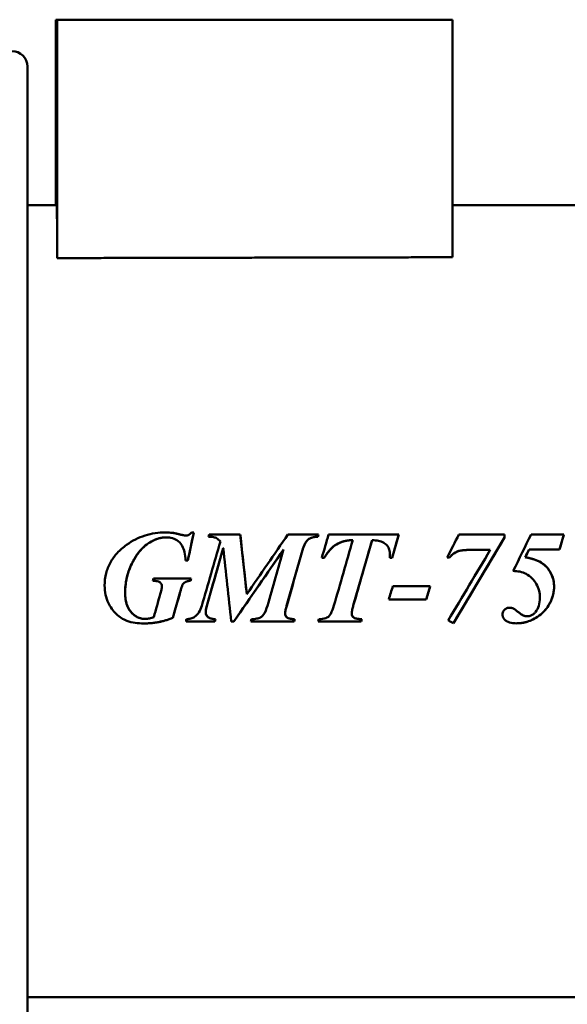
# Model space of a CAD drawing. Header units: millimetres. Extents: x 1558 to 2260, y 926 to 1774.
# Tile 3 of 4: x 1894 to 2070, y 1323 to 1640. Entities that reach past the tile are written whole.
import ezdxf

# ---------------------------------------------------------------- set-up
doc = ezdxf.new("R2010")
doc.units = ezdxf.units.MM
doc.header["$LTSCALE"] = 9.090909
doc.layers.add('Widoczne (ISO)', color=7, linetype='Continuous', lineweight=50)

msp = doc.modelspace()

# ---------------------------------------------------------------- linework, layer by layer
at = {"layer": 'Widoczne (ISO)'}
for p, q in [((1905.97, 1640.01), (1905.97, 1580.3)), ((1905.97, 1640.01), (1906.41, 1640.01)), ((1906.41, 1640.01), (1906.41, 1563.31)), ((1906.41, 1640.01), (1912.47, 1640.01)), ((1912.47, 1640.01), (2027.39, 1640.01)), ((2027.39, 1640.01), (2033.41, 1640.01)), ((2033.41, 1640.01), (2033.41, 1563.56)), ((1896.84, 970.9), (1896.84, 1624.9)), ((1906.19, 1580.3), (1896.84, 1580.3)), ((2260.34, 1580.3), (2033.41, 1580.3)), ((1906.41, 1563.31), (1912.47, 1563.31)), ((2027.39, 1563.56), (2033.41, 1563.56)), ((1941.37, 1473.42), (1941.37, 1473.42)), ((1943.45, 1474.9), (1943.45, 1474.9)), ((1947.82, 1474.01), (1947.82, 1474.01)), ((1950.29, 1475.02), (1948.37, 1466.03)), ((1949.54, 1475.02), (1950.29, 1475.02)), ((1955.23, 1474.38), (1965.23, 1474.38)), ((1965.23, 1474.38), (1967.31, 1455.14)), ((1980.56, 1474.38), (1990.37, 1474.38)), ((1990.37, 1474.38), (1990.12, 1473.62)), ((1990.12, 1473.62), (1990.12, 1473.62)), ((1993.64, 1474.38), (2016.15, 1474.38)), ((2016.15, 1474.38), (2014.02, 1466.83)), ((2050.19, 1473.44), (2033.74, 1445.81)), ((2035.5, 1474.38), (2050.19, 1474.38)), ((2050.19, 1474.38), (2050.19, 1473.44)), ((2050.19, 1473.44), (2050.19, 1473.44)), ((2058.68, 1474.38), (2069.25, 1474.38)), ((2069.24, 1474.38), (2067.87, 1469.57)), ((1959.78, 1470.01), (1954.45, 1451.39)), ((1959.79, 1470.01), (1959.78, 1470.01)), ((2001.37, 1472.57), (2001.37, 1472.57)), ((2007.59, 1472.57), (2001.56, 1451.48)), ((2007.6, 1472.57), (2007.59, 1472.57)), ((1979.16, 1469.55), (1963.19, 1446.38)), ((1979.16, 1469.55), (1979.16, 1469.55)), ((1985.25, 1469.32), (1980.14, 1451.39)), ((1992.23, 1466.83), (1991.43, 1466.83)), ((2014.03, 1466.83), (2013.3, 1466.83)), ((2032.51, 1466.94), (2031.73, 1466.94)), ((2045.57, 1469.39), (2038.82, 1469.39)), ((2038.82, 1469.39), (2038.82, 1469.39)), ((2058.04, 1469.57), (2056.8, 1467.03)), ((2056.81, 1467.03), (2056.8, 1467.03)), ((2058.04, 1469.57), (2058.04, 1469.57)), ((2067.88, 1469.57), (2058.04, 1469.57)), ((1948.37, 1466.03), (1947.64, 1466.03)), ((1937.37, 1460.22), (1949.43, 1460.22)), ((1949.42, 1460.22), (1949.22, 1459.46)), ((1949.22, 1459.46), (1949.22, 1459.46)), ((2014.28, 1457.79), (2026.27, 1457.79)), ((2026.26, 1457.79), (2025, 1453.49)), ((1945.94, 1455.89), (1943.52, 1447.54)), ((1945.95, 1455.89), (1945.94, 1455.89)), ((1967.32, 1455.14), (1967.31, 1455.14)), ((1954.46, 1451.39), (1954.45, 1451.39)), ((2025.01, 1453.49), (2012.93, 1453.49)), ((2053.06, 1450.54), (2053.05, 1450.54)), ((2057.45, 1448.05), (2057.44, 1448.05)), ((1934.72, 1447.18), (1934.71, 1447.18)), ((1943.53, 1447.54), (1943.52, 1447.54)), ((1957.07, 1446.38), (1947.8, 1446.38)), ((1957.27, 1447.13), (1957.06, 1446.38)), ((1957.28, 1447.13), (1957.27, 1447.13)), ((1963.2, 1446.38), (1962.35, 1446.38)), ((1982.51, 1446.38), (1968.58, 1446.38)), ((1982.71, 1447.13), (1982.5, 1446.38)), ((1982.71, 1447.13), (1982.71, 1447.13)), ((2004.1, 1446.38), (1990.22, 1446.38)), ((2004.28, 1447.13), (2004.09, 1446.38)), ((2004.29, 1447.13), (2004.28, 1447.13)), ((2260.34, 1325.5), (1896.84, 1325.5))]:
    msp.add_line(p, q, dxfattribs=at)
msp.add_arc((1891.84, 1624.9), 5, 0, 90, dxfattribs=at)
for centre, major_axis, ratio, start_param, end_param in [((1906.19, 1452.9), (0, -127.4), 0.003806, 2.672579, 3.141593), ((1945.09, 1452.9), (-27.23, -127.4), 0.003639, 1.674794, 1.746062), ((1947.6, 1452.9), (-42.47, -127.4), 0.003425, 1.735314, 1.741323), ((1967.08, 1452.9), (13.79, -127.4), 0.003762, 1.587957, 1.739774), ((1965.29, 1452.9), (-87.71, -127.4), 0.002582, 1.590142, 1.741959), ((1982.73, 1452.9), (-42.47, -127.4), 0.003425, 1.735314, 1.741323), ((1986.85, 1452.9), (-37.45, -127.4), 0.003503, 1.681367, 1.741211), ((2009.62, 1452.9), (-35.9, -127.4), 0.003526, 1.68133, 1.741175), ((2024.12, 1452.9), (-64.68, -127.4), 0.003026, 1.682776, 1.741717), ((2037.49, 1452.9), (-75.83, -127.4), 0.00281, 1.516747, 1.73439), ((2049.71, 1452.9), (0, -127.4), 0.003806, 1.732717, 1.740181), ((2047.73, 1452.9), (-62.09, -127.4), 0.003075, 1.648832, 1.74168), ((2062.63, 1452.9), (-36.4, -127.4), 0.003518, 1.703047, 1.741186), ((1952.79, 1452.9), (-37.02, -127.4), 0.003509, 1.559935, 1.723012), ((1954.41, 1452.9), (-36.47, -127.4), 0.003517, 1.559922, 1.70649), ((1961.16, 1452.9), (13.81, -127.4), 0.003761, 1.519162, 1.705076), ((1995.26, 1452.9), (-36.52, -127.4), 0.003517, 1.560821, 1.726815), ((2001.49, 1452.9), (-36.48, -127.4), 0.003517, 1.560641, 1.726814), ((1967.21, 1452.9), (-87.79, -127.4), 0.00258, 1.521348, 1.703638), ((1973.9, 1452.9), (-36.58, -127.4), 0.003516, 1.559925, 1.70287), ((1980.1, 1452.9), (-36.24, -127.4), 0.003521, 1.559917, 1.701051), ((2035.28, 1452.9), (-75.8, -127.4), 0.002811, 1.524119, 1.702265), ((2049.45, 1452.9), (-61.98, -127.4), 0.003077, 1.68346, 1.703539), ((1934.89, 1452.9), (-34.75, -127.4), 0.003542, 1.623289, 1.629223), ((1946.95, 1452.9), (-34.75, -127.4), 0.003542, 1.623289, 1.629223), ((2012.26, 1452.9), (-39.98, -127.4), 0.003464, 1.576522, 1.610289), ((2024.35, 1452.9), (-37.27, -127.4), 0.003506, 1.576461, 1.610227), ((1938.39, 1452.9), (-36.18, -127.4), 0.003522, 1.531534, 1.589723), ((1944.6, 1452.9), (-37, -127.4), 0.00351, 1.529757, 1.59531), ((1948.9, 1452.9), (-30.89, -127.4), 0.003594, 1.520441, 1.526374), ((1958.36, 1452.9), (-34.75, -127.4), 0.003542, 1.520536, 1.526468), ((1970.07, 1452.9), (-38.61, -127.4), 0.003486, 1.520626, 1.526558), ((1983.8, 1452.9), (-34.75, -127.4), 0.003542, 1.520536, 1.526468), ((1991.91, 1452.9), (-42.47, -127.4), 0.003425, 1.520711, 1.526644), ((2005.2, 1452.9), (-30.89, -127.4), 0.003594, 1.520441, 1.526374), ((2020.81, 1452.9), (223.73, -127.4), 0.000932, 1.513438, 1.52081)]:
    msp.add_ellipse(centre, major_axis=major_axis, ratio=ratio, start_param=start_param, end_param=end_param, dxfattribs=at)
msp.add_rational_spline([(1912.47, 1563.31), (1969.86, 1563.44), (2027.39, 1563.56)], [1, 0.999998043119, 1], degree=2, dxfattribs=at)
for points, degree, knots in [([(1941.37, 1473.42), (1940.63, 1473.42), (1939.89, 1473.32), (1938.45, 1472.95), (1937.75, 1472.67), (1935.98, 1471.78), (1934.51, 1470.82), (1931.48, 1467.35), (1930.4, 1465.12), (1929.35, 1462.62), (1928.95, 1461.35), (1928.37, 1458.59), (1928.22, 1457.14), (1928.22, 1455.66)], 3, [0, 0, 0, 0, 0.223394, 0.223394, 0.448955, 0.448955, 0.816767, 0.816767, 1.2722, 1.2722, 1.718192, 1.718192, 2.206635, 2.206635, 2.206635, 2.206635]), ([(1928.68, 1471.04), (1930.49, 1472.35), (1932.47, 1473.36), (1936.75, 1474.71), (1938.95, 1475.02), (1941.19, 1475.02)], 3, [0, 0, 0, 0, 0.675272, 0.675272, 1.34722, 1.34722, 1.34722, 1.34722]), ([(1941.19, 1475.02), (1941.58, 1475.02), (1941.97, 1475.01), (1942.36, 1474.99), (1942.72, 1474.97), (1943.09, 1474.94), (1943.45, 1474.9)], 3, [0, 0, 0, 0, 0.1171471, 0.1171471, 0.1171471, 0.226617, 0.226617, 0.226617, 0.226617]), ([(1947.64, 1466.03), (1947.61, 1466.9), (1947.51, 1467.81), (1947.16, 1469.37), (1946.92, 1470.07), (1946.37, 1471.07), (1945.99, 1471.67), (1944.74, 1472.65), (1944.14, 1472.94), (1942.8, 1473.34), (1942.08, 1473.42), (1941.37, 1473.42)], 3, [0, 0, 0, 0, 0.2645047, 0.2645047, 0.4830329, 0.4830329, 0.6079425, 0.6079425, 0.7027028, 0.7027028, 0.8015219, 0.8015219, 0.8015219, 0.8015219]), ([(1943.45, 1474.9), (1943.83, 1474.85), (1944.37, 1474.73), (1945.25, 1474.52), (1945.71, 1474.41), (1946.13, 1474.31)], 3, [0, 0, 0, 0, 0.1150465, 0.1150465, 0.2207417, 0.2207417, 0.2207417, 0.2207417]), ([(1946.13, 1474.31), (1946.41, 1474.24), (1946.71, 1474.17), (1947.3, 1474.06), (1947.61, 1474.01), (1947.82, 1474.01)], 3, [0, 0, 0, 0, 0.0861582, 0.0861582, 0.1805319, 0.1805319, 0.1805319, 0.1805319]), ([(1947.82, 1474.01), (1948.04, 1474.01), (1948.25, 1474.05), (1948.45, 1474.13), (1948.65, 1474.21), (1948.83, 1474.33), (1949, 1474.47), (1949.2, 1474.63), (1949.38, 1474.82), (1949.54, 1475.02)], 3, [0, 0, 0, 0, 0.0648955, 0.0648955, 0.0648955, 0.1306383, 0.1306383, 0.1306383, 0.2073353, 0.2073353, 0.2073353, 0.2073353]), ([(1958.85, 1472.09), (1958.48, 1472.5), (1958.06, 1472.89), (1957.37, 1473.32), (1957.1, 1473.43), (1956.13, 1473.6), (1955.51, 1473.62), (1954.98, 1473.62)], 3, [0, 0, 0, 0, 0.1680557, 0.1680557, 0.2785724, 0.2785724, 0.4053035, 0.4053035, 0.4053035, 0.4053035]), ([(1990.12, 1473.62), (1989.56, 1473.62), (1988.99, 1473.57), (1988.04, 1473.33), (1987.64, 1473.16), (1987.01, 1472.74), (1986.7, 1472.47), (1985.89, 1471.22), (1985.52, 1470.26), (1985.25, 1469.32)], 3, [0, 0, 0, 0, 0.1664501, 0.1664501, 0.2951345, 0.2951345, 0.3948976, 0.3948976, 0.5387656, 0.5387656, 0.5387656, 0.5387656]), ([(1921.63, 1457.95), (1921.63, 1459.28), (1921.78, 1460.59), (1922.42, 1463.1), (1922.87, 1464.26), (1924.09, 1466.45), (1924.83, 1467.45), (1926.58, 1469.36), (1927.59, 1470.25), (1928.68, 1471.04)], 3, [0, 0, 0, 0, 0.398937, 0.398937, 0.77694, 0.77694, 1.153313, 1.153313, 1.557084, 1.557084, 1.557084, 1.557084]), ([(2001.37, 1472.57), (2000.41, 1472.53), (1999.44, 1472.41), (1997.69, 1471.95), (1996.9, 1471.63), (1995.71, 1470.92), (1994.96, 1470.41), (1993.38, 1468.65), (1992.76, 1467.75), (1992.23, 1466.83)], 3, [0, 0, 0, 0, 0.2892878, 0.2892878, 0.5448507, 0.5448507, 0.7062275, 0.7062275, 0.83719, 0.83719, 0.83719, 0.83719]), ([(2013.34, 1467.88), (2013.34, 1468.43), (2013.28, 1468.98), (2012.96, 1469.98), (2012.74, 1470.41), (2012.02, 1471.3), (2011.57, 1471.58), (2010.79, 1472), (2010.24, 1472.18), (2009.02, 1472.45), (2008.29, 1472.53), (2007.6, 1472.57)], 3, [0, 0, 0, 0, 0.166053, 0.166053, 0.315529, 0.315529, 0.51079, 0.51079, 0.834395, 0.834395, 1.242351, 1.242351, 1.242351, 1.242351]), ([(2013.3, 1466.83), (2013.31, 1467.01), (2013.32, 1467.2), (2013.33, 1467.39), (2013.34, 1467.55), (2013.34, 1467.72), (2013.34, 1467.88)], 3, [0, 0, 0, 0, 0.0561457, 0.0561457, 0.0561457, 0.1054724, 0.1054724, 0.1054724, 0.1054724]), ([(2038.82, 1469.39), (2037.68, 1469.39), (2036.47, 1469.32), (2035.12, 1468.97), (2034.55, 1468.78), (2033.37, 1467.92), (2032.91, 1467.45), (2032.51, 1466.94)], 3, [0, 0, 0, 0, 0.3443972, 0.3443972, 0.4878331, 0.4878331, 0.6022655, 0.6022655, 0.6022655, 0.6022655]), ([(2056.81, 1467.03), (2058.35, 1466.78), (2059.96, 1466.36), (2062.07, 1465.28), (2063.02, 1464.69), (2064.54, 1462.89), (2065.13, 1461.95), (2065.92, 1459.81), (2066.1, 1458.72), (2066.1, 1457.61)], 3, [0, 0, 0, 0, 0.470529, 0.470529, 0.711964, 0.711964, 0.874359, 0.874359, 1.029143, 1.029143, 1.029143, 1.029143]), ([(2057.08, 1461.73), (2056.46, 1462.06), (2055.78, 1462.27), (2054.39, 1462.55), (2053.67, 1462.62), (2052.96, 1462.64)], 3, [0, 0, 0, 0, 0.2118335, 0.2118335, 0.424089, 0.424089, 0.424089, 0.424089]), ([(2061.54, 1453.93), (2061.54, 1454.73), (2061.45, 1455.51), (2061.05, 1457.05), (2060.75, 1457.78), (2060.06, 1459.02), (2059.6, 1459.7), (2058.39, 1460.9), (2057.77, 1461.36), (2057.08, 1461.73)], 3, [0, 0, 0, 0, 0.23997, 0.23997, 0.4772875, 0.4772875, 0.668061, 0.668061, 0.8279119, 0.8279119, 0.8279119, 0.8279119]), ([(1934.19, 1445.74), (1932.37, 1445.74), (1930.51, 1445.97), (1927.52, 1447.11), (1926.41, 1447.79), (1924.26, 1449.83), (1923.42, 1451.14), (1922.46, 1453.1), (1922.15, 1454.02), (1921.73, 1455.95), (1921.63, 1456.95), (1921.63, 1457.95)], 3, [0, 0, 0, 0, 0.547818, 0.547818, 0.95851, 0.95851, 1.440856, 1.440856, 1.824759, 1.824759, 2.223534, 2.223534, 2.223534, 2.223534]), ([(1940.07, 1457.63), (1940.07, 1457.81), (1940.05, 1457.98), (1939.94, 1458.31), (1939.85, 1458.47), (1939.62, 1458.77), (1939.47, 1458.9), (1939.12, 1459.16), (1938.82, 1459.26), (1938.1, 1459.43), (1937.61, 1459.46), (1937.17, 1459.46)], 3, [0, 0, 0, 0, 0.0530835, 0.0530835, 0.105462, 0.105462, 0.1684575, 0.1684575, 0.3035283, 0.3035283, 0.5063119, 0.5063119, 0.5063119, 0.5063119]), ([(1939.52, 1455.18), (1939.65, 1455.61), (1939.78, 1456.09), (1939.99, 1456.95), (1940.07, 1457.37), (1940.07, 1457.63)], 3, [0, 0, 0, 0, 0.1343148, 0.1343148, 0.2664502, 0.2664502, 0.2664502, 0.2664502]), ([(1946.59, 1458), (1946.49, 1457.8), (1946.36, 1457.39), (1946.14, 1456.62), (1946.04, 1456.25), (1945.95, 1455.89)], 3, [0, 0, 0, 0, 0.0675122, 0.0675122, 0.1231897, 0.1231897, 0.1231897, 0.1231897]), ([(1949.22, 1459.46), (1948.7, 1459.43), (1948.18, 1459.34), (1947.55, 1459.05), (1947.31, 1458.92), (1946.88, 1458.48), (1946.72, 1458.25), (1946.59, 1458)], 3, [0, 0, 0, 0, 0.1581435, 0.1581435, 0.2332859, 0.2332859, 0.2974987, 0.2974987, 0.2974987, 0.2974987]), ([(2066.1, 1457.61), (2066.1, 1456.79), (2066.01, 1455.99), (2065.64, 1454.37), (2065.36, 1453.59), (2064.47, 1451.7), (2063.65, 1450.35), (2060.98, 1447.86), (2059.52, 1447.08), (2056.99, 1446.07), (2055.52, 1445.78), (2053.99, 1445.78)], 3, [0, 0, 0, 0, 0.244842, 0.244842, 0.496399, 0.496399, 0.870983, 0.870983, 1.252152, 1.252152, 1.733883, 1.733883, 1.733883, 1.733883]), ([(2066.09, 1457.61), (2066.09, 1454.63), (2062.89, 1449.08), (2057.17, 1445.78), (2053.99, 1445.78)], 2, [0, 0, 0, 1, 2, 2.998695, 2.998695, 2.998695]), ([(1928.22, 1455.66), (1928.22, 1454.81), (1928.29, 1453.94), (1928.58, 1452.38), (1928.79, 1451.66), (1929.6, 1449.93), (1930.22, 1449.26), (1931.31, 1448.26), (1931.93, 1447.85), (1933.29, 1447.3), (1933.99, 1447.18), (1934.72, 1447.18)], 3, [0, 0, 0, 0, 0.256021, 0.256021, 0.478478, 0.478478, 0.829696, 0.829696, 1.182622, 1.182622, 1.52659, 1.52659, 1.52659, 1.52659]), ([(1950.55, 1447.84), (1951.09, 1448.23), (1951.54, 1448.72), (1951.9, 1449.29), (1952.32, 1449.93), (1952.62, 1450.65), (1952.84, 1451.39)], 3, [0, 0, 0, 0, 0.2011483, 0.2011483, 0.2011483, 0.431291, 0.431291, 0.431291, 0.431291]), ([(1954.46, 1451.39), (1954.37, 1451.08), (1954.28, 1450.76), (1954.16, 1450.14), (1954.12, 1449.81), (1954.12, 1449.49)], 3, [0, 0, 0, 0, 0.0959779, 0.0959779, 0.1913281, 0.1913281, 0.1913281, 0.1913281]), ([(1968.8, 1447.13), (1969.38, 1447.13), (1969.99, 1447.17), (1970.99, 1447.39), (1971.43, 1447.53), (1972.12, 1447.94), (1972.41, 1448.18), (1973.26, 1449.34), (1973.66, 1450.38), (1973.95, 1451.39)], 3, [0, 0, 0, 0, 0.1737914, 0.1737914, 0.3072171, 0.3072171, 0.4131713, 0.4131713, 0.6063459, 0.6063459, 0.6063459, 0.6063459]), ([(1980.15, 1451.39), (1980.03, 1450.97), (1979.91, 1450.53), (1979.72, 1449.69), (1979.65, 1449.24), (1979.65, 1448.87)], 3, [0, 0, 0, 0, 0.1295442, 0.1295442, 0.2578755, 0.2578755, 0.2578755, 0.2578755]), ([(1990.47, 1447.13), (1991.28, 1447.13), (1992.09, 1447.22), (1993.25, 1447.66), (1993.53, 1447.89), (1993.91, 1448.25), (1994.12, 1448.55), (1994.73, 1449.59), (1995.07, 1450.58), (1995.34, 1451.5)], 3, [0, 0, 0, 0, 0.243042, 0.243042, 0.419914, 0.419914, 0.719815, 0.719815, 1.498398, 1.498398, 1.498398, 1.498398]), ([(2001.56, 1451.48), (2001.44, 1451.07), (2001.33, 1450.63), (2001.14, 1449.77), (2001.06, 1449.28), (2001.06, 1448.89)], 3, [0, 0, 0, 0, 0.1282824, 0.1282824, 0.2648948, 0.2648948, 0.2648948, 0.2648948]), ([(2060.1, 1449.42), (2060.59, 1450.02), (2060.95, 1450.69), (2061.18, 1451.42), (2061.44, 1452.23), (2061.54, 1453.08), (2061.54, 1453.93)], 3, [0, 0, 0, 0, 0.2317489, 0.2317489, 0.2317489, 0.4858266, 0.4858266, 0.4858266, 0.4858266]), ([(1947.99, 1447.13), (1948.43, 1447.15), (1948.89, 1447.2), (1949.76, 1447.41), (1950.19, 1447.58), (1950.55, 1447.84)], 3, [0, 0, 0, 0, 0.1341113, 0.1341113, 0.2676565, 0.2676565, 0.2676565, 0.2676565]), ([(1954.12, 1449.49), (1954.12, 1449.27), (1954.14, 1449.06), (1954.25, 1448.65), (1954.33, 1448.47), (1954.59, 1448.05), (1954.77, 1447.89), (1955.04, 1447.66), (1955.26, 1447.54), (1956.01, 1447.24), (1956.64, 1447.16), (1957.28, 1447.13)], 3, [0, 0, 0, 0, 0.0646832, 0.0646832, 0.1253136, 0.1253136, 0.2134213, 0.2134213, 0.3953403, 0.3953403, 0.8102967, 0.8102967, 0.8102967, 0.8102967]), ([(1979.65, 1448.87), (1979.65, 1448.7), (1979.67, 1448.53), (1979.78, 1448.2), (1979.86, 1448.06), (1980.06, 1447.82), (1980.16, 1447.72), (1980.47, 1447.49), (1980.74, 1447.39), (1981.52, 1447.2), (1982.13, 1447.15), (1982.71, 1447.13)], 3, [0, 0, 0, 0, 0.0520272, 0.0520272, 0.1024461, 0.1024461, 0.144766, 0.144766, 0.2170478, 0.2170478, 0.3379819, 0.3379819, 0.3379819, 0.3379819]), ([(2001.06, 1448.89), (2001.06, 1448.74), (2001.08, 1448.6), (2001.15, 1448.32), (2001.2, 1448.19), (2001.39, 1447.9), (2001.53, 1447.76), (2001.79, 1447.57), (2002, 1447.43), (2003.03, 1447.19), (2003.67, 1447.15), (2004.29, 1447.13)], 3, [0, 0, 0, 0, 0.0444153, 0.0444153, 0.0862327, 0.0862327, 0.1479496, 0.1479496, 0.1809142, 0.1809142, 0.2151502, 0.2151502, 0.2151502, 0.2151502]), ([(2049.53, 1448.6), (2049.53, 1448.83), (2049.57, 1449.06), (2049.71, 1449.5), (2049.82, 1449.7), (2050.11, 1450.08), (2050.33, 1450.31), (2050.79, 1450.59), (2050.97, 1450.67), (2051.34, 1450.77), (2051.53, 1450.79), (2051.73, 1450.79)], 3, [0, 0, 0, 0, 0.0698503, 0.0698503, 0.1390365, 0.1390365, 0.2120778, 0.2120778, 0.2526036, 0.2526036, 0.2940229, 0.2940229, 0.2940229, 0.2940229]), ([(2053.99, 1445.78), (2053.25, 1445.78), (2052.44, 1445.85), (2051.1, 1446.28), (2050.74, 1446.53), (2050.21, 1446.99), (2049.95, 1447.28), (2049.7, 1447.77), (2049.64, 1447.92), (2049.55, 1448.26), (2049.53, 1448.43), (2049.53, 1448.6)], 3, [0, 0, 0, 0, 0.2240512, 0.2240512, 0.4189058, 0.4189058, 0.6525632, 0.6525632, 0.7575787, 0.7575787, 0.8620394, 0.8620394, 0.8620394, 0.8620394]), ([(2051.73, 1450.79), (2051.96, 1450.79), (2052.2, 1450.77), (2052.43, 1450.73), (2052.64, 1450.69), (2052.85, 1450.63), (2053.06, 1450.54)], 3, [0, 0, 0, 0, 0.0702169, 0.0702169, 0.0702169, 0.1362246, 0.1362246, 0.1362246, 0.1362246]), ([(2053.06, 1450.54), (2053.2, 1450.47), (2053.52, 1450.25), (2054.41, 1449.57), (2054.81, 1449.25), (2055.16, 1448.96)], 3, [0, 0, 0, 0, 0.04665202, 0.04665202, 0.07857514, 0.07857514, 0.07857514, 0.07857514]), ([(2055.16, 1448.96), (2055.49, 1448.7), (2055.85, 1448.46), (2056.62, 1448.14), (2057.03, 1448.05), (2057.45, 1448.05)], 3, [0, 0, 0, 0, 0.126284, 0.126284, 0.2527914, 0.2527914, 0.2527914, 0.2527914]), ([(2057.45, 1448.05), (2057.87, 1448.05), (2058.28, 1448.12), (2058.67, 1448.28), (2058.95, 1448.4), (2059.2, 1448.55), (2059.43, 1448.73), (2059.68, 1448.93), (2059.91, 1449.17), (2060.1, 1449.42)], 3, [0, 0, 0, 0, 0.1271333, 0.1271333, 0.1271333, 0.2160344, 0.2160344, 0.2160344, 0.3122436, 0.3122436, 0.3122436, 0.3122436]), ([(1943.53, 1447.54), (1942.06, 1446.95), (1940.55, 1446.49), (1938.99, 1446.19), (1937.41, 1445.88), (1935.81, 1445.74), (1934.19, 1445.74)], 3, [0, 0, 0, 0, 0.4756558, 0.4756558, 0.4756558, 0.9596261, 0.9596261, 0.9596261, 0.9596261]), ([(1934.72, 1447.18), (1935.18, 1447.18), (1935.65, 1447.25), (1936.54, 1447.46), (1936.99, 1447.61), (1937.42, 1447.77)], 3, [0, 0, 0, 0, 0.137194, 0.137194, 0.2752234, 0.2752234, 0.2752234, 0.2752234])]:
    msp.add_open_spline(points, degree=degree, knots=knots, dxfattribs=at)
for points in [[(1941.37, 1473.42), (1938.37, 1473.42), (1932.43, 1469.23), (1928.22, 1460.49), (1928.22, 1455.66)], [(1943.45, 1474.9), (1944.21, 1474.79), (1946.13, 1474.31)], [(1946.13, 1474.31), (1947.36, 1474.01), (1947.82, 1474.01)], [(1990.12, 1473.62), (1988.1, 1473.62), (1986, 1471.88), (1985.25, 1469.32)], [(2001.37, 1472.57), (1998.24, 1472.46), (1993.98, 1469.87), (1992.22, 1466.83)], [(2038.82, 1469.39), (2036.1, 1469.39), (2033.56, 1468.29), (2032.51, 1466.94)], [(2056.8, 1467.03), (2059.77, 1466.55), (2063.69, 1464.33), (2066.09, 1460.1), (2066.09, 1457.61)], [(1946.59, 1458), (1946.38, 1457.59), (1945.94, 1455.89)], [(1949.22, 1459.46), (1948.14, 1459.39), (1946.93, 1458.68), (1946.59, 1458)], [(1928.22, 1455.66), (1928.22, 1451.55), (1932.1, 1447.18), (1934.71, 1447.18)], [(1954.45, 1451.39), (1954.11, 1450.27), (1954.11, 1449.49)], [(1980.14, 1451.39), (1979.64, 1449.69), (1979.64, 1448.87)], [(2001.56, 1451.48), (2001.05, 1449.74), (2001.05, 1448.89)], [(1954.11, 1449.49), (1954.11, 1448.46), (1955.55, 1447.2), (1957.27, 1447.13)], [(1979.64, 1448.87), (1979.64, 1448.12), (1980.88, 1447.18), (1982.71, 1447.13)], [(2001.05, 1448.89), (2001.05, 1448.09), (2002.33, 1447.18), (2004.28, 1447.13)], [(2051.73, 1450.79), (2052.46, 1450.79), (2053.05, 1450.54)], [(2053.05, 1450.54), (2053.39, 1450.38), (2055.15, 1448.96)], [(2055.15, 1448.96), (2056.27, 1448.05), (2057.44, 1448.05)], [(1943.52, 1447.54), (1939.08, 1445.74), (1934.19, 1445.74)]]:
    msp.add_open_spline(points, degree=2, dxfattribs=at)

doc.saveas('drawing.dxf')
